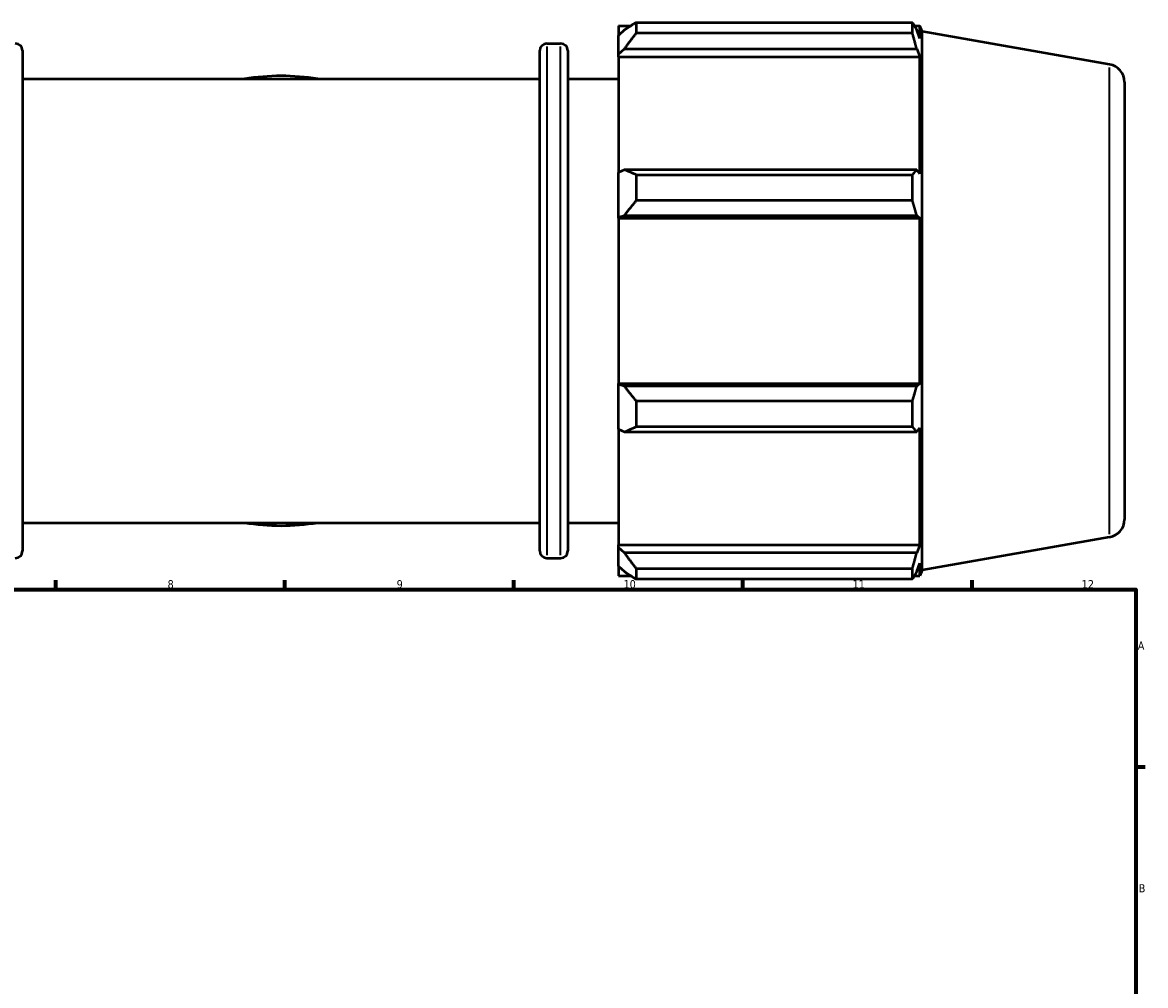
# Model space of a CAD drawing. Header units: millimetres. Extents: x -12 to 1398, y -216 to 1122.
# Tile 8 of 10: x 480 to 824, y 453 to 747. Entities that reach past the tile are written whole.
import ezdxf

# ---------------------------------------------------------------- set-up
doc = ezdxf.new("R2010")
doc.units = ezdxf.units.MM
for name, color, linetype, lineweight in [('Border (ISO)', 7, 'Continuous', 70), ('Visible (ISO)', 7, 'Continuous', 50), ('Visible Narrow (ISO)', 7, 'Continuous', 35)]:
    doc.layers.add(name, color=color, linetype=linetype, lineweight=lineweight)
doc.styles.add('Note Text (ISO)', font='tahoma.ttf')

# ---------------------------------------------------------------- blocks, each defined once
blk = doc.blocks.new('Borders Default Border')
at = {"layer": 'Border (ISO)'}
for p, q in [((490.58, 574), (490.58, 576.9)), ((560.67, 574), (560.67, 576.9)), ((630.75, 574), (630.75, 576.9)), ((700.83, 574), (700.83, 576.9)), ((770.92, 574), (770.92, 576.9)), ((821, 519.75), (823.9, 519.75))]:
    blk.add_line(p, q, dxfattribs=at)
at = {"layer": 'Border (ISO)', "flags": 128}
blk.add_lwpolyline([(20, 20), (20, 574), (821, 574), (821, 20), (20, 20)], dxfattribs=at)
at = {"layer": 'Border (ISO)', "color": 232, "true_color": 0xca0064, "char_height": 2.5, "attachment_point": 7, "style": 'Note Text (ISO)'}
for s, insert in [('8', (524.81, 574.34)), ('9', (594.88, 574.35)), ('10', (664.29, 574.35)), ('11', (734.37, 574.4)), ('12', (804.46, 574.4)), ('A', (821.59, 555.62)), ('B', (821.89, 481.37))]:
    blk.add_mtext(s, dxfattribs=dict(at, insert=insert))

msp = doc.modelspace()

# ---------------------------------------------------------------- linework, layer by layer
at = {"layer": 'Visible (ISO)'}
for p, q in [((662.731, 746.509), (662.731, 743.477)), ((662.731, 746.509), (666.584, 746.509)), ((668.161, 747.498), (668.161, 744.225)), ((668.161, 747.498), (752.67, 747.498)), ((752.67, 744.225), (752.67, 747.498)), ((753.244, 746.509), (754.975, 746.509)), ((754.975, 742.613), (754.975, 746.509)), ((755.611, 744.762), (754.975, 746.509)), ((664.541, 745.203), (662.731, 743.477)), ((662.731, 737.802), (662.731, 743.477)), ((752.67, 744.225), (668.161, 744.225)), ((754.975, 742.613), (753.987, 745.203)), ((755.611, 579.926), (755.611, 744.762)), ((812.986, 734.645), (755.611, 744.762)), ((480.411, 738.879), (480.411, 585.809)), ((638.651, 585.809), (638.651, 738.879)), ((640.851, 741.079), (645.051, 741.079)), ((647.251, 738.879), (647.251, 585.809)), ((662.731, 737.802), (664.541, 739.407)), ((664.541, 739.407), (753.987, 739.407)), ((753.987, 739.407), (754.975, 736.999)), ((662.731, 736.999), (662.731, 737.802)), ((662.731, 736.999), (662.731, 701.625)), ((662.731, 736.999), (754.975, 736.999)), ((754.975, 701.207), (754.975, 736.999)), ((480.411, 730.219), (638.651, 730.219)), ((647.251, 730.219), (662.731, 730.219)), ((817.531, 729.229), (817.531, 595.459)), ((664.541, 702.461), (662.731, 701.625)), ((662.731, 687.925), (662.731, 701.625)), ((753.987, 702.461), (664.541, 702.461)), ((668.161, 700.888), (668.161, 692.988)), ((668.161, 700.888), (752.67, 700.888)), ((752.67, 692.988), (752.67, 700.888)), ((754.975, 701.207), (753.987, 702.461)), ((752.67, 692.988), (668.161, 692.988)), ((662.731, 687.925), (664.541, 688.469)), ((662.731, 687.653), (662.731, 687.925)), ((662.731, 687.653), (662.731, 637.035)), ((662.731, 687.653), (754.975, 687.653)), ((664.541, 688.469), (753.987, 688.469)), ((753.987, 688.469), (754.975, 687.653)), ((754.975, 637.035), (754.975, 687.653)), ((662.731, 636.763), (662.731, 637.035)), ((662.731, 637.035), (754.975, 637.035)), ((662.731, 623.063), (662.731, 636.763)), ((664.541, 636.219), (662.731, 636.763)), ((753.987, 636.219), (664.541, 636.219)), ((754.975, 637.035), (753.987, 636.219)), ((668.161, 631.7), (668.161, 623.799)), ((668.161, 631.7), (752.67, 631.7)), ((752.67, 623.799), (752.67, 631.7)), ((662.731, 623.063), (664.541, 622.227)), ((662.731, 623.063), (662.731, 587.689)), ((664.541, 622.227), (753.987, 622.227)), ((752.67, 623.799), (668.161, 623.799)), ((753.987, 622.227), (754.975, 623.481)), ((754.975, 587.689), (754.975, 623.481)), ((480.411, 594.469), (638.651, 594.469)), ((647.251, 594.469), (662.731, 594.469)), ((662.731, 586.886), (662.731, 587.689)), ((662.731, 587.689), (754.975, 587.689)), ((754.975, 587.689), (753.987, 585.28)), ((812.986, 590.042), (755.611, 579.926)), ((662.731, 581.211), (662.731, 586.886)), ((664.541, 585.28), (662.731, 586.886)), ((753.987, 585.28), (664.541, 585.28)), ((640.851, 583.609), (645.051, 583.609)), ((662.731, 581.211), (664.541, 579.485)), ((662.731, 581.211), (662.731, 578.179)), ((753.987, 579.485), (754.975, 582.074)), ((754.975, 578.179), (754.975, 582.074)), ((662.731, 578.179), (666.584, 578.179)), ((668.161, 580.462), (668.161, 577.19)), ((668.161, 580.462), (752.67, 580.462)), ((752.67, 577.19), (668.161, 577.19)), ((752.67, 577.19), (752.67, 580.462)), ((753.244, 578.179), (754.975, 578.179)), ((755.611, 579.926), (754.975, 578.179))]:
    msp.add_line(p, q, dxfattribs=at)
for centre, radius, start, end in [((478.211, 738.879), 2.2, 0, 90), ((640.851, 738.879), 2.2, 90, 180), ((645.051, 738.879), 2.2, 0, 90), ((812.031, 729.229), 5.5, 0, 80), ((559.531, 662.344), 68.795, 80.61923, 99.38077), ((559.531, 662.344), 68.795, 260.61923, 279.38077), ((812.031, 595.459), 5.5, 280, 0), ((478.211, 585.809), 2.2, 270, 0), ((640.851, 585.809), 2.2, 180, 270), ((645.051, 585.809), 2.2, 270, 0)]:
    msp.add_arc(centre, radius, start, end, dxfattribs=at)
for points, weights in [([(668.161, 747.498), (666.279, 746.327), (664.541, 745.203)], [1.01701891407, 1.01205811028, 1.00629936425]), ([(752.67, 747.498), (753.355, 746.327), (753.987, 745.203)], [1, 1.00096305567, 1.00110913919]), ([(664.541, 739.407), (666.279, 741.767), (668.161, 744.225)], [1.00629936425, 1.01205811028, 1.01701891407]), ([(753.987, 739.407), (753.355, 741.767), (752.67, 744.225)], [1.00110913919, 1.00096305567, 1]), ([(668.161, 700.888), (666.279, 701.691), (664.541, 702.461)], [1.01701891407, 1.01205811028, 1.00629936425]), ([(752.67, 700.888), (753.355, 701.691), (753.987, 702.461)], [1, 1.00096305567, 1.00110913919]), ([(664.541, 688.469), (666.279, 690.682), (668.161, 692.988)], [1.00629936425, 1.01205811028, 1.01701891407]), ([(753.987, 688.469), (753.355, 690.682), (752.67, 692.988)], [1.00110913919, 1.00096305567, 1]), ([(668.161, 631.7), (666.279, 634.005), (664.541, 636.219)], [1.01701891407, 1.01205811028, 1.00629936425]), ([(752.67, 631.7), (753.355, 634.005), (753.987, 636.219)], [1, 1.00096305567, 1.00110913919]), ([(664.541, 622.227), (666.279, 622.997), (668.161, 623.799)], [1.00629936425, 1.01205811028, 1.01701891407]), ([(753.987, 622.227), (753.355, 622.997), (752.67, 623.799)], [1.00110913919, 1.00096305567, 1]), ([(668.161, 580.462), (666.279, 582.921), (664.541, 585.28)], [1.01701891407, 1.01205811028, 1.00629936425]), ([(752.67, 580.462), (753.355, 582.921), (753.987, 585.28)], [1, 1.00096305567, 1.00110913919]), ([(664.541, 579.485), (666.279, 578.361), (668.161, 577.19)], [1.00629936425, 1.01205811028, 1.01701891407]), ([(753.987, 579.485), (753.355, 578.361), (752.67, 577.19)], [1.00110913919, 1.00096305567, 1])]:
    msp.add_rational_spline(points, weights, degree=2, dxfattribs=at)
at = {"layer": 'Visible Narrow (ISO)'}
for p, q in [((640.851, 740.109), (640.851, 584.578)), ((645.051, 584.578), (645.051, 740.109)), ((812.986, 590.933), (812.986, 733.755))]:
    msp.add_line(p, q, dxfattribs=at)

# ---------------------------------------------------------------- block references
msp.add_blockref('Borders Default Border', (0, 0))

doc.saveas('drawing.dxf')
